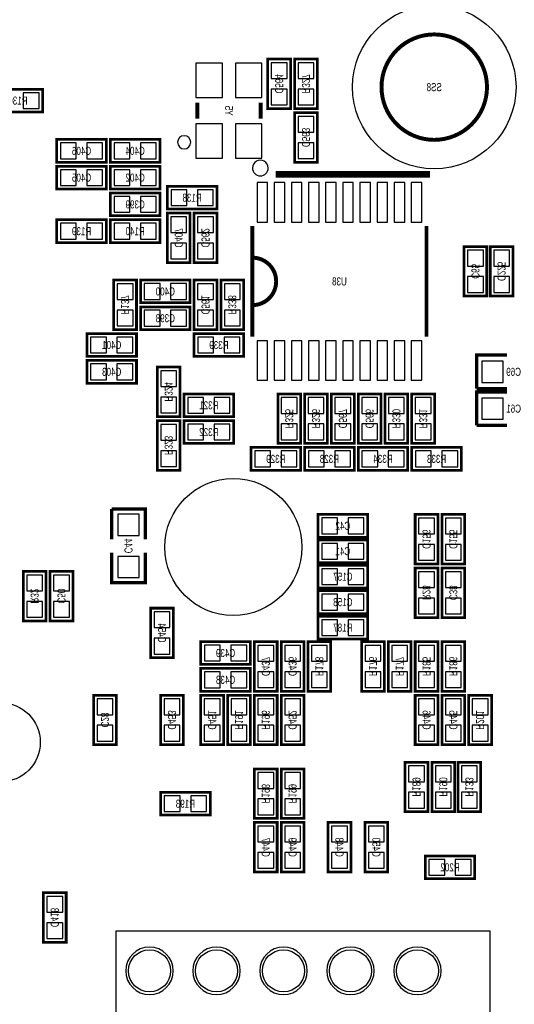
# Model space of a CAD drawing. Extents: x 0 to 125, y -7 to 87.
# Tile 8 of 13: x 55 to 74, y 17 to 54. Entities that reach past the tile are written whole.
import ezdxf
from ezdxf.enums import TextEntityAlignment as Align

# ---------------------------------------------------------------- set-up
doc = ezdxf.new("R2010")
doc.units = 0
for name, color, linetype in [('BG_SILKSCREEN_BOTTOM', 150, 'CONTINUOUS'), ('PG_SILKSCREEN_BOTTOM', 150, 'CONTINUOUS'), ('PIN_BOTTOM', 202, 'CONTINUOUS'), ('RD_SILKSCREEN_BOTTOM', 150, 'CONTINUOUS')]:
    doc.layers.add(name, color=color, linetype=linetype)

msp = doc.modelspace()

# ---------------------------------------------------------------- linework, layer by layer
at = {"layer": 'BG_SILKSCREEN_BOTTOM', "const_width": 0.150012}
msp.add_lwpolyline([(72.776969, 51.310667, 1), (68.776977, 51.310667, 1), (72.776969, 51.310667)], format="xyb", dxfattribs=at)
at = {"layer": 'BG_SILKSCREEN_BOTTOM', "const_width": 0.254}
msp.add_lwpolyline([(70.612, 48.006), (64.77, 48.006)], dxfattribs=at)
at = {"layer": 'PG_SILKSCREEN_BOTTOM'}
for points, const_width in [([(65.3288, 50.4952), (65.3288, 52.3748), (64.4652, 52.3748), (64.4652, 50.4952), (65.3288, 50.4952)], 0.1016), ([(65.4812, 52.3748), (65.4812, 50.4952), (66.3448, 50.4952), (66.3448, 52.3748), (65.4812, 52.3748)], 0.1016), ([(54.0512, 50.3682), (55.9308, 50.3682), (55.9308, 51.2318), (54.0512, 51.2318), (54.0512, 50.3682)], 0.1016), ([(61.792002, 50.119001), (61.792002, 50.718999)], 0.150012), ([(64.191998, 50.119001), (64.191998, 50.718999)], 0.150012), ([(65.4812, 50.3428), (65.4812, 48.4632), (66.3448, 48.4632), (66.3448, 50.3428), (65.4812, 50.3428)], 0.1016), ([(56.4642, 48.4632), (58.3438, 48.4632), (58.3438, 49.3268), (56.4642, 49.3268), (56.4642, 48.4632)], 0.1016), ([(60.3758, 49.3268), (58.4962, 49.3268), (58.4962, 48.4632), (60.3758, 48.4632), (60.3758, 49.3268)], 0.1016), ([(56.4642, 47.4472), (58.3438, 47.4472), (58.3438, 48.3108), (56.4642, 48.3108), (56.4642, 47.4472)], 0.1016), ([(60.3758, 48.3108), (58.4962, 48.3108), (58.4962, 47.4472), (60.3758, 47.4472), (60.3758, 48.3108)], 0.1016), ([(62.5348, 47.5488), (60.6552, 47.5488), (60.6552, 46.6852), (62.5348, 46.6852), (62.5348, 47.5488)], 0.1016), ([(58.4962, 46.4312), (60.3758, 46.4312), (60.3758, 47.2948), (58.4962, 47.2948), (58.4962, 46.4312)], 0.1016), ([(56.4642, 45.4152), (58.3438, 45.4152), (58.3438, 46.2788), (56.4642, 46.2788), (56.4642, 45.4152)], 0.1016), ([(58.4962, 45.4152), (60.3758, 45.4152), (60.3758, 46.2788), (58.4962, 46.2788), (58.4962, 45.4152)], 0.1016), ([(61.5188, 44.6532), (61.5188, 46.5328), (60.6552, 46.5328), (60.6552, 44.6532), (61.5188, 44.6532)], 0.1016), ([(62.5348, 44.6532), (62.5348, 46.5328), (61.6712, 46.5328), (61.6712, 44.6532), (62.5348, 44.6532)], 0.1016), ([(63.883007, 41.842004), (63.883007, 46.041996)], 0.150012), ([(70.482993, 41.842004), (70.482993, 46.041996)], 0.150012), ([(72.771, 43.3832), (72.771, 45.2628), (71.9074, 45.2628), (71.9074, 43.3832), (72.771, 43.3832)], 0.1016), ([(73.7616, 43.3832), (73.7616, 45.2628), (72.898, 45.2628), (72.898, 43.3832), (73.7616, 43.3832)], 0.1016), ([(59.4868, 42.1132), (59.4868, 43.9928), (58.6232, 43.9928), (58.6232, 42.1132), (59.4868, 42.1132)], 0.1016), ([(61.5188, 43.9928), (59.6392, 43.9928), (59.6392, 43.1292), (61.5188, 43.1292), (61.5188, 43.9928)], 0.1016), ([(61.6712, 43.9928), (61.6712, 42.1132), (62.5348, 42.1132), (62.5348, 43.9928), (61.6712, 43.9928)], 0.1016), ([(62.6872, 43.9928), (62.6872, 42.1132), (63.5508, 42.1132), (63.5508, 43.9928), (62.6872, 43.9928)], 0.1016), ([(61.5188, 42.9768), (59.6392, 42.9768), (59.6392, 42.1132), (61.5188, 42.1132), (61.5188, 42.9768)], 0.1016), ([(57.6072, 41.0972), (59.4868, 41.0972), (59.4868, 41.9608), (57.6072, 41.9608), (57.6072, 41.0972)], 0.1016), ([(63.5508, 41.9608), (61.6712, 41.9608), (61.6712, 41.0972), (63.5508, 41.0972), (63.5508, 41.9608)], 0.1016), ([(73.533, 41.148), (72.39, 41.148), (72.39, 39.878)], 0.127), ([(59.4868, 40.9448), (57.6072, 40.9448), (57.6072, 40.0812), (59.4868, 40.0812), (59.4868, 40.9448)], 0.1016), ([(61.1378, 38.8112), (61.1378, 40.6908), (60.2742, 40.6908), (60.2742, 38.8112), (61.1378, 38.8112)], 0.1016), ([(63.1698, 39.6748), (61.2902, 39.6748), (61.2902, 38.8112), (63.1698, 38.8112), (63.1698, 39.6748)], 0.1016), ([(64.8462, 39.6748), (64.8462, 37.7952), (65.7098, 37.7952), (65.7098, 39.6748), (64.8462, 39.6748)], 0.1016), ([(65.8622, 39.6748), (65.8622, 37.7952), (66.7258, 37.7952), (66.7258, 39.6748), (65.8622, 39.6748)], 0.1016), ([(66.8782, 39.6748), (66.8782, 37.7952), (67.7418, 37.7952), (67.7418, 39.6748), (66.8782, 39.6748)], 0.1016), ([(67.8942, 39.6748), (67.8942, 37.7952), (68.7578, 37.7952), (68.7578, 39.6748), (67.8942, 39.6748)], 0.1016), ([(68.9102, 39.6748), (68.9102, 37.7952), (69.7738, 37.7952), (69.7738, 39.6748), (68.9102, 39.6748)], 0.1016), ([(69.9262, 39.6748), (69.9262, 37.7952), (70.7898, 37.7952), (70.7898, 39.6748), (69.9262, 39.6748)], 0.1016), ([(72.39, 39.878), (73.533, 39.878)], 0.127), ([(73.533, 39.751), (72.39, 39.751), (72.39, 38.481)], 0.127), ([(60.2742, 38.6588), (60.2742, 36.7792), (61.1378, 36.7792), (61.1378, 38.6588), (60.2742, 38.6588)], 0.1016), ([(63.1698, 38.6588), (61.2902, 38.6588), (61.2902, 37.7952), (63.1698, 37.7952), (63.1698, 38.6588)], 0.1016), ([(72.39, 38.481), (73.533, 38.481)], 0.127), ([(65.7098, 37.6428), (63.8302, 37.6428), (63.8302, 36.7792), (65.7098, 36.7792), (65.7098, 37.6428)], 0.1016), ([(65.8622, 36.7792), (67.7418, 36.7792), (67.7418, 37.6428), (65.8622, 37.6428), (65.8622, 36.7792)], 0.1016), ([(69.7738, 37.6428), (67.8942, 37.6428), (67.8942, 36.7792), (69.7738, 36.7792), (69.7738, 37.6428)], 0.1016), ([(69.9262, 36.7792), (71.8058, 36.7792), (71.8058, 37.6428), (69.9262, 37.6428), (69.9262, 36.7792)], 0.1016), ([(59.817, 34.163), (59.817, 35.306), (58.547, 35.306)], 0.127), ([(58.547, 35.306), (58.547, 34.163)], 0.127), ([(68.2498, 35.1028), (66.3702, 35.1028), (66.3702, 34.2392), (68.2498, 34.2392), (68.2498, 35.1028)], 0.1016), ([(70.9168, 33.2232), (70.9168, 35.1028), (70.0532, 35.1028), (70.0532, 33.2232), (70.9168, 33.2232)], 0.1016), ([(71.9328, 33.2232), (71.9328, 35.1028), (71.0692, 35.1028), (71.0692, 33.2232), (71.9328, 33.2232)], 0.1016), ([(68.2498, 34.1376), (66.3702, 34.1376), (66.3702, 33.274), (68.2498, 33.274), (68.2498, 34.1376)], 0.1016), ([(58.547, 33.655), (58.547, 32.512), (59.817, 32.512), (59.817, 33.655)], 0.127), ([(55.1942, 32.9438), (55.1942, 31.0642), (56.0578, 31.0642), (56.0578, 32.9438), (55.1942, 32.9438)], 0.1016), ([(57.0738, 31.0642), (57.0738, 32.9438), (56.2102, 32.9438), (56.2102, 31.0642), (57.0738, 31.0642)], 0.1016), ([(68.2498, 33.1724), (66.3702, 33.1724), (66.3702, 32.3088), (68.2498, 32.3088), (68.2498, 33.1724)], 0.1016), ([(70.0532, 33.0708), (70.0532, 31.1912), (70.9168, 31.1912), (70.9168, 33.0708), (70.0532, 33.0708)], 0.1016), ([(71.9328, 31.1912), (71.9328, 33.0708), (71.0692, 33.0708), (71.0692, 31.1912), (71.9328, 31.1912)], 0.1016), ([(68.2498, 32.2072), (66.3702, 32.2072), (66.3702, 31.3436), (68.2498, 31.3436), (68.2498, 32.2072)], 0.1016), ([(60.8838, 29.6672), (60.8838, 31.5468), (60.0202, 31.5468), (60.0202, 29.6672), (60.8838, 29.6672)], 0.1016), ([(68.2498, 31.242), (66.3702, 31.242), (66.3702, 30.3784), (68.2498, 30.3784), (68.2498, 31.242)], 0.1016), ([(61.9252, 29.4132), (63.8048, 29.4132), (63.8048, 30.2768), (61.9252, 30.2768), (61.9252, 29.4132)], 0.1016), ([(64.8208, 28.3972), (64.8208, 30.2768), (63.9572, 30.2768), (63.9572, 28.3972), (64.8208, 28.3972)], 0.1016), ([(65.8368, 28.3972), (65.8368, 30.2768), (64.9732, 30.2768), (64.9732, 28.3972), (65.8368, 28.3972)], 0.1016), ([(66.8528, 28.3972), (66.8528, 30.2768), (65.9892, 30.2768), (65.9892, 28.3972), (66.8528, 28.3972)], 0.1016), ([(68.8848, 28.3972), (68.8848, 30.2768), (68.0212, 30.2768), (68.0212, 28.3972), (68.8848, 28.3972)], 0.1016), ([(69.9008, 28.3972), (69.9008, 30.2768), (69.0372, 30.2768), (69.0372, 28.3972), (69.9008, 28.3972)], 0.1016), ([(70.0532, 30.2768), (70.0532, 28.3972), (70.9168, 28.3972), (70.9168, 30.2768), (70.0532, 30.2768)], 0.1016), ([(71.0692, 30.2768), (71.0692, 28.3972), (71.9328, 28.3972), (71.9328, 30.2768), (71.0692, 30.2768)], 0.1016), ([(61.9252, 28.3972), (63.8048, 28.3972), (63.8048, 29.2608), (61.9252, 29.2608), (61.9252, 28.3972)], 0.1016), ([(57.8612, 28.2448), (57.8612, 26.3652), (58.7248, 26.3652), (58.7248, 28.2448), (57.8612, 28.2448)], 0.1016), ([(60.4012, 28.2448), (60.4012, 26.3652), (61.2648, 26.3652), (61.2648, 28.2448), (60.4012, 28.2448)], 0.1016), ([(61.9252, 28.2448), (61.9252, 26.3652), (62.7888, 26.3652), (62.7888, 28.2448), (61.9252, 28.2448)], 0.1016), ([(62.9412, 28.2448), (62.9412, 26.3652), (63.8048, 26.3652), (63.8048, 28.2448), (62.9412, 28.2448)], 0.1016), ([(64.8208, 26.3652), (64.8208, 28.2448), (63.9572, 28.2448), (63.9572, 26.3652), (64.8208, 26.3652)], 0.1016), ([(64.9732, 28.2448), (64.9732, 26.3652), (65.8368, 26.3652), (65.8368, 28.2448), (64.9732, 28.2448)], 0.1016), ([(70.9168, 26.3652), (70.9168, 28.2448), (70.0532, 28.2448), (70.0532, 26.3652), (70.9168, 26.3652)], 0.1016), ([(71.9328, 26.3652), (71.9328, 28.2448), (71.0692, 28.2448), (71.0692, 26.3652), (71.9328, 26.3652)], 0.1016), ([(72.9488, 26.3652), (72.9488, 28.2448), (72.0852, 28.2448), (72.0852, 26.3652), (72.9488, 26.3652)], 0.1016), ([(63.9572, 25.4508), (63.9572, 23.5712), (64.8208, 23.5712), (64.8208, 25.4508), (63.9572, 25.4508)], 0.1016), ([(64.9732, 25.4508), (64.9732, 23.5712), (65.8368, 23.5712), (65.8368, 25.4508), (64.9732, 25.4508)], 0.1016), ([(69.6722, 25.7048), (69.6722, 23.8252), (70.5358, 23.8252), (70.5358, 25.7048), (69.6722, 25.7048)], 0.1016), ([(70.6882, 25.7048), (70.6882, 23.8252), (71.5518, 23.8252), (71.5518, 25.7048), (70.6882, 25.7048)], 0.1016), ([(71.6788, 25.7048), (71.6788, 23.8252), (72.5424, 23.8252), (72.5424, 25.7048), (71.6788, 25.7048)], 0.1016), ([(60.4012, 23.6982), (62.2808, 23.6982), (62.2808, 24.5618), (60.4012, 24.5618), (60.4012, 23.6982)], 0.1016), ([(63.9572, 23.4188), (63.9572, 21.5392), (64.8208, 21.5392), (64.8208, 23.4188), (63.9572, 23.4188)], 0.1016), ([(65.8368, 21.5392), (65.8368, 23.4188), (64.9732, 23.4188), (64.9732, 21.5392), (65.8368, 21.5392)], 0.1016), ([(67.6148, 21.5392), (67.6148, 23.4188), (66.7512, 23.4188), (66.7512, 21.5392), (67.6148, 21.5392)], 0.1016), ([(69.0118, 21.5392), (69.0118, 23.4188), (68.1482, 23.4188), (68.1482, 21.5392), (69.0118, 21.5392)], 0.1016), ([(72.3138, 22.1488), (70.4342, 22.1488), (70.4342, 21.2852), (72.3138, 21.2852), (72.3138, 22.1488)], 0.1016), ([(56.8198, 18.8722), (56.8198, 20.7518), (55.9562, 20.7518), (55.9562, 18.8722), (56.8198, 18.8722)], 0.1016)]:
    msp.add_lwpolyline(points, dxfattribs=dict(at, const_width=const_width))
for points in [[(61.54199, 49.219002, 1), (61.04201, 49.218998, 1)], [(64.483005, 48.241991, 1), (63.882995, 48.242009, 1)], [(60.879863, 17.790008, 1), (59.079877, 17.790008, 1)], [(63.419863, 17.790008, 1), (61.619877, 17.790008, 1)], [(65.959863, 17.790008, 1), (64.159877, 17.790008, 1)], [(68.499863, 17.790008, 1), (66.699877, 17.790008, 1)], [(71.039863, 17.790008, 1), (69.239877, 17.790008, 1)]]:
    msp.add_lwpolyline(points, format="xyb", close=True, dxfattribs=at)
at = {"layer": 'PG_SILKSCREEN_BOTTOM', "const_width": 0.150012}
msp.add_lwpolyline([(63.883007, 43.042002, 0.999993), (63.883007, 44.841998)], format="xyb", dxfattribs=at)
at = {"layer": 'PG_SILKSCREEN_BOTTOM'}
msp.add_lwpolyline([(72.899981, 13.899998), (72.899981, 19.300012), (58.699959, 19.300012), (58.699959, 13.899998)], close=True, dxfattribs=at)
at = {"layer": 'PIN_BOTTOM'}
for points in [[(61.74199, 50.919012), (62.741988, 50.919012), (62.741988, 52.219009), (61.74199, 52.219009)], [(63.242012, 50.919012), (64.24201, 50.919012), (64.24201, 52.219009), (63.242012, 52.219009)], [(64.597305, 51.635177), (65.196695, 51.635177), (65.196695, 52.234567), (64.597305, 52.234567)], [(66.212695, 52.234567), (65.613305, 52.234567), (65.613305, 51.635177), (66.212695, 51.635177)], [(64.597305, 50.635433), (65.196695, 50.635433), (65.196695, 51.234823), (64.597305, 51.234823)], [(66.212695, 51.234823), (65.613305, 51.234823), (65.613305, 50.635433), (66.212695, 50.635433)], [(55.191177, 51.099695), (55.191177, 50.500305), (55.790567, 50.500305), (55.790567, 51.099695)], [(66.212695, 50.202567), (65.613305, 50.202567), (65.613305, 49.603177), (66.212695, 49.603177)], [(61.74199, 48.618991), (62.741988, 48.618991), (62.741988, 49.918988), (61.74199, 49.918988)], [(63.242012, 48.618991), (64.24201, 48.618991), (64.24201, 49.918988), (63.242012, 49.918988)], [(56.604433, 49.194695), (56.604433, 48.595305), (57.203823, 48.595305), (57.203823, 49.194695)], [(57.604177, 49.194695), (57.604177, 48.595305), (58.203567, 48.595305), (58.203567, 49.194695)], [(59.235823, 48.595305), (59.235823, 49.194695), (58.636433, 49.194695), (58.636433, 48.595305)], [(60.235567, 48.595305), (60.235567, 49.194695), (59.636177, 49.194695), (59.636177, 48.595305)], [(66.212695, 49.202823), (65.613305, 49.202823), (65.613305, 48.603433), (66.212695, 48.603433)], [(56.604433, 48.178695), (56.604433, 47.579305), (57.203823, 47.579305), (57.203823, 48.178695)], [(57.604177, 48.178695), (57.604177, 47.579305), (58.203567, 47.579305), (58.203567, 48.178695)], [(59.235823, 47.579305), (59.235823, 48.178695), (58.636433, 48.178695), (58.636433, 47.579305)], [(60.235567, 47.579305), (60.235567, 48.178695), (59.636177, 48.178695), (59.636177, 47.579305)], [(64.058013, 47.691992), (64.058013, 46.191995), (64.458012, 46.191995), (64.458012, 47.691992)], [(64.707999, 47.691992), (64.707999, 46.191995), (65.107998, 46.191995), (65.107998, 47.691992)], [(65.35801, 47.691992), (65.35801, 46.191995), (65.758009, 46.191995), (65.758009, 47.691992)], [(66.007996, 47.691992), (66.007996, 46.191995), (66.407995, 46.191995), (66.407995, 47.691992)], [(66.658007, 47.691992), (66.658007, 46.191995), (67.058007, 46.191995), (67.058007, 47.691992)], [(67.307993, 47.691992), (67.307993, 46.191995), (67.707993, 46.191995), (67.707993, 47.691992)], [(67.958005, 47.691992), (67.958005, 46.191995), (68.358004, 46.191995), (68.358004, 47.691992)], [(68.607991, 47.691992), (68.607991, 46.191995), (69.00799, 46.191995), (69.00799, 47.691992)], [(69.258002, 47.691992), (69.258002, 46.191995), (69.658001, 46.191995), (69.658001, 47.691992)], [(69.907988, 47.691992), (69.907988, 46.191995), (70.307987, 46.191995), (70.307987, 47.691992)], [(58.636433, 47.162695), (58.636433, 46.563305), (59.235823, 46.563305), (59.235823, 47.162695)], [(59.636177, 47.162695), (59.636177, 46.563305), (60.235567, 46.563305), (60.235567, 47.162695)], [(61.394823, 46.817305), (61.394823, 47.416695), (60.795433, 47.416695), (60.795433, 46.817305)], [(62.394567, 46.817305), (62.394567, 47.416695), (61.795177, 47.416695), (61.795177, 46.817305)], [(60.787305, 45.793177), (61.386695, 45.793177), (61.386695, 46.392567), (60.787305, 46.392567)], [(61.803305, 45.793177), (62.402695, 45.793177), (62.402695, 46.392567), (61.803305, 46.392567)], [(56.604433, 46.146695), (56.604433, 45.547305), (57.203823, 45.547305), (57.203823, 46.146695)], [(57.604177, 46.146695), (57.604177, 45.547305), (58.203567, 45.547305), (58.203567, 46.146695)], [(58.636433, 46.146695), (58.636433, 45.547305), (59.235823, 45.547305), (59.235823, 46.146695)], [(59.636177, 46.146695), (59.636177, 45.547305), (60.235567, 45.547305), (60.235567, 46.146695)], [(60.787305, 44.793433), (61.386695, 44.793433), (61.386695, 45.392823), (60.787305, 45.392823)], [(61.803305, 44.793433), (62.402695, 44.793433), (62.402695, 45.392823), (61.803305, 45.392823)], [(72.039505, 44.523177), (72.638895, 44.523177), (72.638895, 45.122567), (72.039505, 45.122567)], [(73.030105, 44.523177), (73.629495, 44.523177), (73.629495, 45.122567), (73.030105, 45.122567)], [(72.039505, 43.523433), (72.638895, 43.523433), (72.638895, 44.122823), (72.039505, 44.122823)], [(73.030105, 43.523433), (73.629495, 43.523433), (73.629495, 44.122823), (73.030105, 44.122823)], [(58.755305, 43.253177), (59.354695, 43.253177), (59.354695, 43.852567), (58.755305, 43.852567)], [(60.378823, 43.261305), (60.378823, 43.860695), (59.779433, 43.860695), (59.779433, 43.261305)], [(61.378567, 43.261305), (61.378567, 43.860695), (60.779177, 43.860695), (60.779177, 43.261305)], [(62.402695, 43.852567), (61.803305, 43.852567), (61.803305, 43.253177), (62.402695, 43.253177)], [(63.418695, 43.852567), (62.819305, 43.852567), (62.819305, 43.253177), (63.418695, 43.253177)], [(58.755305, 42.253433), (59.354695, 42.253433), (59.354695, 42.852823), (58.755305, 42.852823)], [(60.378823, 42.245305), (60.378823, 42.844695), (59.779433, 42.844695), (59.779433, 42.245305)], [(61.378567, 42.245305), (61.378567, 42.844695), (60.779177, 42.844695), (60.779177, 42.245305)], [(62.402695, 42.852823), (61.803305, 42.852823), (61.803305, 42.253433), (62.402695, 42.253433)], [(63.418695, 42.852823), (62.819305, 42.852823), (62.819305, 42.253433), (63.418695, 42.253433)], [(57.747433, 41.828695), (57.747433, 41.229305), (58.346823, 41.229305), (58.346823, 41.828695)], [(58.747177, 41.828695), (58.747177, 41.229305), (59.346567, 41.229305), (59.346567, 41.828695)], [(62.410823, 41.229305), (62.410823, 41.828695), (61.811433, 41.828695), (61.811433, 41.229305)], [(63.410567, 41.229305), (63.410567, 41.828695), (62.811177, 41.828695), (62.811177, 41.229305)], [(64.058013, 41.692004), (64.058013, 40.192007), (64.458012, 40.192007), (64.458012, 41.692004)], [(64.707999, 41.692004), (64.707999, 40.192007), (65.107998, 40.192007), (65.107998, 41.692004)], [(65.35801, 41.692004), (65.35801, 40.192007), (65.758009, 40.192007), (65.758009, 41.692004)], [(66.007996, 41.692004), (66.007996, 40.192007), (66.407995, 40.192007), (66.407995, 41.692004)], [(66.658007, 41.692004), (66.658007, 40.192007), (67.058007, 40.192007), (67.058007, 41.692004)], [(67.307993, 41.692004), (67.307993, 40.192007), (67.707993, 40.192007), (67.707993, 41.692004)], [(67.958005, 41.692004), (67.958005, 40.192007), (68.358004, 40.192007), (68.358004, 41.692004)], [(68.607991, 41.692004), (68.607991, 40.192007), (69.00799, 40.192007), (69.00799, 41.692004)], [(69.258002, 41.692004), (69.258002, 40.192007), (69.658001, 40.192007), (69.658001, 41.692004)], [(69.907988, 41.692004), (69.907988, 40.192007), (70.307987, 40.192007), (70.307987, 41.692004)], [(58.346823, 40.213305), (58.346823, 40.812695), (57.747433, 40.812695), (57.747433, 40.213305)], [(59.346567, 40.213305), (59.346567, 40.812695), (58.747177, 40.812695), (58.747177, 40.213305)], [(72.58685, 40.91305), (72.58685, 40.11295), (73.38695, 40.11295), (73.38695, 40.91305)], [(60.406305, 39.951177), (61.005695, 39.951177), (61.005695, 40.550567), (60.406305, 40.550567)], [(60.406305, 38.951433), (61.005695, 38.951433), (61.005695, 39.550823), (60.406305, 39.550823)], [(62.029823, 38.943305), (62.029823, 39.542695), (61.430433, 39.542695), (61.430433, 38.943305)], [(63.029567, 38.943305), (63.029567, 39.542695), (62.430177, 39.542695), (62.430177, 38.943305)], [(65.577695, 39.534567), (64.978305, 39.534567), (64.978305, 38.935177), (65.577695, 38.935177)], [(66.593695, 39.534567), (65.994305, 39.534567), (65.994305, 38.935177), (66.593695, 38.935177)], [(67.609695, 39.534567), (67.010305, 39.534567), (67.010305, 38.935177), (67.609695, 38.935177)], [(68.625695, 39.534567), (68.026305, 39.534567), (68.026305, 38.935177), (68.625695, 38.935177)], [(69.641695, 39.534567), (69.042305, 39.534567), (69.042305, 38.935177), (69.641695, 38.935177)], [(70.657695, 39.534567), (70.058305, 39.534567), (70.058305, 38.935177), (70.657695, 38.935177)], [(72.58685, 39.51605), (72.58685, 38.71595), (73.38695, 38.71595), (73.38695, 39.51605)], [(61.005695, 38.518567), (60.406305, 38.518567), (60.406305, 37.919177), (61.005695, 37.919177)], [(62.029823, 37.927305), (62.029823, 38.526695), (61.430433, 38.526695), (61.430433, 37.927305)], [(63.029567, 37.927305), (63.029567, 38.526695), (62.430177, 38.526695), (62.430177, 37.927305)], [(65.577695, 38.534823), (64.978305, 38.534823), (64.978305, 37.935433), (65.577695, 37.935433)], [(66.593695, 38.534823), (65.994305, 38.534823), (65.994305, 37.935433), (66.593695, 37.935433)], [(67.609695, 38.534823), (67.010305, 38.534823), (67.010305, 37.935433), (67.609695, 37.935433)], [(68.625695, 38.534823), (68.026305, 38.534823), (68.026305, 37.935433), (68.625695, 37.935433)], [(69.641695, 38.534823), (69.042305, 38.534823), (69.042305, 37.935433), (69.641695, 37.935433)], [(70.657695, 38.534823), (70.058305, 38.534823), (70.058305, 37.935433), (70.657695, 37.935433)], [(61.005695, 37.518823), (60.406305, 37.518823), (60.406305, 36.919433), (61.005695, 36.919433)], [(64.569823, 36.911305), (64.569823, 37.510695), (63.970433, 37.510695), (63.970433, 36.911305)], [(65.569567, 36.911305), (65.569567, 37.510695), (64.970177, 37.510695), (64.970177, 36.911305)], [(66.002433, 37.510695), (66.002433, 36.911305), (66.601823, 36.911305), (66.601823, 37.510695)], [(67.002177, 37.510695), (67.002177, 36.911305), (67.601567, 36.911305), (67.601567, 37.510695)], [(68.633823, 36.911305), (68.633823, 37.510695), (68.034433, 37.510695), (68.034433, 36.911305)], [(69.633567, 36.911305), (69.633567, 37.510695), (69.034177, 37.510695), (69.034177, 36.911305)], [(70.066433, 37.510695), (70.066433, 36.911305), (70.665823, 36.911305), (70.665823, 37.510695)], [(71.066177, 37.510695), (71.066177, 36.911305), (71.665567, 36.911305), (71.665567, 37.510695)], [(59.58205, 35.10915), (58.78195, 35.10915), (58.78195, 34.30905), (59.58205, 34.30905)], [(67.109823, 34.371305), (67.109823, 34.970695), (66.510433, 34.970695), (66.510433, 34.371305)], [(68.109567, 34.371305), (68.109567, 34.970695), (67.510177, 34.970695), (67.510177, 34.371305)], [(70.185305, 34.363177), (70.784695, 34.363177), (70.784695, 34.962567), (70.185305, 34.962567)], [(71.201305, 34.363177), (71.800695, 34.363177), (71.800695, 34.962567), (71.201305, 34.962567)], [(67.109823, 33.406105), (67.109823, 34.005495), (66.510433, 34.005495), (66.510433, 33.406105)], [(68.109567, 33.406105), (68.109567, 34.005495), (67.510177, 34.005495), (67.510177, 33.406105)], [(70.185305, 33.363433), (70.784695, 33.363433), (70.784695, 33.962823), (70.185305, 33.962823)], [(71.201305, 33.363433), (71.800695, 33.363433), (71.800695, 33.962823), (71.201305, 33.962823)], [(59.58205, 33.50895), (58.78195, 33.50895), (58.78195, 32.70885), (59.58205, 32.70885)], [(67.109823, 32.440905), (67.109823, 33.040295), (66.510433, 33.040295), (66.510433, 32.440905)], [(68.109567, 32.440905), (68.109567, 33.040295), (67.510177, 33.040295), (67.510177, 32.440905)], [(70.784695, 32.930567), (70.185305, 32.930567), (70.185305, 32.331177), (70.784695, 32.331177)], [(71.201305, 32.331177), (71.800695, 32.331177), (71.800695, 32.930567), (71.201305, 32.930567)], [(55.925695, 32.803567), (55.326305, 32.803567), (55.326305, 32.204177), (55.925695, 32.204177)], [(56.342305, 32.204177), (56.941695, 32.204177), (56.941695, 32.803567), (56.342305, 32.803567)], [(55.925695, 31.803823), (55.326305, 31.803823), (55.326305, 31.204433), (55.925695, 31.204433)], [(56.342305, 31.204433), (56.941695, 31.204433), (56.941695, 31.803823), (56.342305, 31.803823)], [(67.109823, 31.475705), (67.109823, 32.075095), (66.510433, 32.075095), (66.510433, 31.475705)], [(68.109567, 31.475705), (68.109567, 32.075095), (67.510177, 32.075095), (67.510177, 31.475705)], [(70.784695, 31.930823), (70.185305, 31.930823), (70.185305, 31.331433), (70.784695, 31.331433)], [(71.201305, 31.331433), (71.800695, 31.331433), (71.800695, 31.930823), (71.201305, 31.930823)], [(60.152305, 30.807177), (60.751695, 30.807177), (60.751695, 31.406567), (60.152305, 31.406567)], [(67.109823, 30.510505), (67.109823, 31.109895), (66.510433, 31.109895), (66.510433, 30.510505)], [(68.109567, 30.510505), (68.109567, 31.109895), (67.510177, 31.109895), (67.510177, 30.510505)], [(60.152305, 29.807433), (60.751695, 29.807433), (60.751695, 30.406823), (60.152305, 30.406823)], [(62.065433, 30.144695), (62.065433, 29.545305), (62.664823, 29.545305), (62.664823, 30.144695)], [(63.065177, 30.144695), (63.065177, 29.545305), (63.664567, 29.545305), (63.664567, 30.144695)], [(64.089305, 29.537177), (64.688695, 29.537177), (64.688695, 30.136567), (64.089305, 30.136567)], [(65.105305, 29.537177), (65.704695, 29.537177), (65.704695, 30.136567), (65.105305, 30.136567)], [(66.121305, 29.537177), (66.720695, 29.537177), (66.720695, 30.136567), (66.121305, 30.136567)], [(68.153305, 29.537177), (68.752695, 29.537177), (68.752695, 30.136567), (68.153305, 30.136567)], [(69.169305, 29.537177), (69.768695, 29.537177), (69.768695, 30.136567), (69.169305, 30.136567)], [(70.784695, 30.136567), (70.185305, 30.136567), (70.185305, 29.537177), (70.784695, 29.537177)], [(71.800695, 30.136567), (71.201305, 30.136567), (71.201305, 29.537177), (71.800695, 29.537177)], [(64.089305, 28.537433), (64.688695, 28.537433), (64.688695, 29.136823), (64.089305, 29.136823)], [(65.105305, 28.537433), (65.704695, 28.537433), (65.704695, 29.136823), (65.105305, 29.136823)], [(66.121305, 28.537433), (66.720695, 28.537433), (66.720695, 29.136823), (66.121305, 29.136823)], [(68.153305, 28.537433), (68.752695, 28.537433), (68.752695, 29.136823), (68.153305, 29.136823)], [(69.169305, 28.537433), (69.768695, 28.537433), (69.768695, 29.136823), (69.169305, 29.136823)], [(70.784695, 29.136823), (70.185305, 29.136823), (70.185305, 28.537433), (70.784695, 28.537433)], [(71.800695, 29.136823), (71.201305, 29.136823), (71.201305, 28.537433), (71.800695, 28.537433)], [(62.065433, 29.128695), (62.065433, 28.529305), (62.664823, 28.529305), (62.664823, 29.128695)], [(63.065177, 29.128695), (63.065177, 28.529305), (63.664567, 28.529305), (63.664567, 29.128695)], [(58.592695, 28.104567), (57.993305, 28.104567), (57.993305, 27.505177), (58.592695, 27.505177)], [(61.132695, 28.104567), (60.533305, 28.104567), (60.533305, 27.505177), (61.132695, 27.505177)], [(62.656695, 28.104567), (62.057305, 28.104567), (62.057305, 27.505177), (62.656695, 27.505177)], [(63.672695, 28.104567), (63.073305, 28.104567), (63.073305, 27.505177), (63.672695, 27.505177)], [(64.089305, 27.505177), (64.688695, 27.505177), (64.688695, 28.104567), (64.089305, 28.104567)], [(65.704695, 28.104567), (65.105305, 28.104567), (65.105305, 27.505177), (65.704695, 27.505177)], [(70.185305, 27.505177), (70.784695, 27.505177), (70.784695, 28.104567), (70.185305, 28.104567)], [(71.201305, 27.505177), (71.800695, 27.505177), (71.800695, 28.104567), (71.201305, 28.104567)], [(72.217305, 27.505177), (72.816695, 27.505177), (72.816695, 28.104567), (72.217305, 28.104567)], [(58.592695, 27.104823), (57.993305, 27.104823), (57.993305, 26.505433), (58.592695, 26.505433)], [(61.132695, 27.104823), (60.533305, 27.104823), (60.533305, 26.505433), (61.132695, 26.505433)], [(62.656695, 27.104823), (62.057305, 27.104823), (62.057305, 26.505433), (62.656695, 26.505433)], [(63.672695, 27.104823), (63.073305, 27.104823), (63.073305, 26.505433), (63.672695, 26.505433)], [(64.089305, 26.505433), (64.688695, 26.505433), (64.688695, 27.104823), (64.089305, 27.104823)], [(65.704695, 27.104823), (65.105305, 27.104823), (65.105305, 26.505433), (65.704695, 26.505433)], [(70.185305, 26.505433), (70.784695, 26.505433), (70.784695, 27.104823), (70.185305, 27.104823)], [(71.201305, 26.505433), (71.800695, 26.505433), (71.800695, 27.104823), (71.201305, 27.104823)], [(72.217305, 26.505433), (72.816695, 26.505433), (72.816695, 27.104823), (72.217305, 27.104823)], [(70.403695, 25.564567), (69.804305, 25.564567), (69.804305, 24.965177), (70.403695, 24.965177)], [(71.419695, 25.564567), (70.820305, 25.564567), (70.820305, 24.965177), (71.419695, 24.965177)], [(72.410295, 25.564567), (71.810905, 25.564567), (71.810905, 24.965177), (72.410295, 24.965177)], [(64.688695, 25.310567), (64.089305, 25.310567), (64.089305, 24.711177), (64.688695, 24.711177)], [(65.704695, 25.310567), (65.105305, 25.310567), (65.105305, 24.711177), (65.704695, 24.711177)], [(60.541433, 24.429695), (60.541433, 23.830305), (61.140823, 23.830305), (61.140823, 24.429695)], [(61.541177, 24.429695), (61.541177, 23.830305), (62.140567, 23.830305), (62.140567, 24.429695)], [(64.688695, 24.310823), (64.089305, 24.310823), (64.089305, 23.711433), (64.688695, 23.711433)], [(65.704695, 24.310823), (65.105305, 24.310823), (65.105305, 23.711433), (65.704695, 23.711433)], [(70.403695, 24.564823), (69.804305, 24.564823), (69.804305, 23.965433), (70.403695, 23.965433)], [(71.419695, 24.564823), (70.820305, 24.564823), (70.820305, 23.965433), (71.419695, 23.965433)], [(72.410295, 24.564823), (71.810905, 24.564823), (71.810905, 23.965433), (72.410295, 23.965433)], [(64.688695, 23.278567), (64.089305, 23.278567), (64.089305, 22.679177), (64.688695, 22.679177)], [(65.105305, 22.679177), (65.704695, 22.679177), (65.704695, 23.278567), (65.105305, 23.278567)], [(66.883305, 22.679177), (67.482695, 22.679177), (67.482695, 23.278567), (66.883305, 23.278567)], [(68.280305, 22.679177), (68.879695, 22.679177), (68.879695, 23.278567), (68.280305, 23.278567)], [(64.688695, 22.278823), (64.089305, 22.278823), (64.089305, 21.679433), (64.688695, 21.679433)], [(65.105305, 21.679433), (65.704695, 21.679433), (65.704695, 22.278823), (65.105305, 22.278823)], [(66.883305, 21.679433), (67.482695, 21.679433), (67.482695, 22.278823), (66.883305, 22.278823)], [(68.280305, 21.679433), (68.879695, 21.679433), (68.879695, 22.278823), (68.280305, 22.278823)], [(71.173823, 21.417305), (71.173823, 22.016695), (70.574433, 22.016695), (70.574433, 21.417305)], [(72.173567, 21.417305), (72.173567, 22.016695), (71.574177, 22.016695), (71.574177, 21.417305)], [(56.088305, 20.012177), (56.687695, 20.012177), (56.687695, 20.611567), (56.088305, 20.611567)], [(56.088305, 19.012433), (56.687695, 19.012433), (56.687695, 19.611823), (56.088305, 19.611823)]]:
    msp.add_lwpolyline(points, close=True, dxfattribs=at)
for centre, radius in [((70.776973, 51.310667), 3.099994), ((63.156973, 33.866353), 2.599944), ((54.337712, 26.461314), 1.499997), ((59.979865, 17.790008), 0.799998), ((62.519865, 17.790008), 0.799998), ((65.059865, 17.790008), 0.799998), ((67.599865, 17.790008), 0.799998), ((70.139865, 17.790008), 0.799998)]:
    msp.add_circle(centre, radius, dxfattribs=at)

# ---------------------------------------------------------------- texts
at = {"layer": 'RD_SILKSCREEN_BOTTOM', "text_generation_flag": 2, "width": 0.75}
for s, p in [('C564', (64.7446, 51.435356)), ('R327', (65.7606, 51.435356)), ('Y5', (62.8396, 50.419356)), ('C563', (65.7606, 49.403356)), ('C407', (60.9346, 45.593356)), ('C562', (61.9506, 45.593356)), ('C65', (72.1868, 44.323356)), ('C225', (73.1774, 44.323356)), ('R137', (58.9026, 43.053356)), ('C561', (61.9506, 43.053356)), ('R338', (62.9666, 43.053356)), ('R324', (60.5536, 39.751356)), ('R325', (65.1256, 38.735356)), ('R326', (66.1416, 38.735356)), ('C567', (67.1576, 38.735356)), ('C566', (68.1736, 38.735356)), ('R330', (69.1896, 38.735356)), ('R331', (70.2056, 38.735356)), ('R323', (60.5536, 37.719356)), ('C156', (70.3326, 34.163356)), ('C155', (71.3486, 34.163356)), ('C44', (59.0296, 33.909356)), ('R32', (55.4736, 32.004356)), ('C50', (56.4896, 32.004356)), ('R28', (70.3326, 32.131356)), ('C38', (71.3486, 32.131356)), ('C454', (60.2996, 30.607356)), ('C437', (64.2366, 29.337356)), ('C436', (65.2526, 29.337356)), ('R178', (66.2686, 29.337356)), ('R176', (68.3006, 29.337356)), ('R177', (69.3166, 29.337356)), ('R185', (70.3326, 29.337356)), ('R186', (71.3486, 29.337356)), ('C453', (60.6806, 27.305356)), ('C451', (62.2046, 27.305356)), ('R191', (63.2206, 27.305356)), ('R196', (64.2366, 27.305356)), ('C452', (65.2526, 27.305356)), ('C446', (70.3326, 27.305356)), ('C445', (71.3486, 27.305356)), ('R201', (72.3646, 27.305356)), ('C28', (58.1406, 27.305356)), ('R189', (69.9516, 24.765356)), ('R190', (70.9676, 24.765356)), ('R133', (71.9582, 24.765356)), ('R198', (64.2366, 24.511356)), ('R199', (65.2526, 24.511356)), ('C447', (64.2366, 22.479356)), ('C449', (65.2526, 22.479356)), ('C448', (67.0306, 22.479356)), ('C450', (68.4276, 22.479356)), ('C418', (56.2356, 19.812356))]:
    msp.add_text(s, height=0.3048, rotation=270, dxfattribs=at).set_placement(p, align=Align.CENTER)
for s, p in [('SS8', (70.776973, 51.158267)), ('R136', (54.991, 50.6476)), ('C406', (57.404, 48.7426)), ('C404', (59.436, 48.7426)), ('C405', (57.404, 47.7266)), ('C402', (59.436, 47.7266)), ('R138', (61.595, 46.9646)), ('C399', (59.436, 46.7106)), ('R139', (57.404, 45.6946)), ('R140', (59.436, 45.6946)), ('U38', (67.183, 43.7896)), ('C400', (60.579, 43.4086)), ('C398', (60.579, 42.3926)), ('C401', (58.547, 41.3766)), ('R339', (62.611, 41.3766)), ('C403', (58.547, 40.3606)), ('C69', (73.787, 40.3606)), ('R321', (62.23, 39.0906)), ('C61', (73.787, 38.9636)), ('R322', (62.23, 38.0746)), ('R329', (64.77, 37.0586)), ('R328', (66.802, 37.0586)), ('R334', (68.834, 37.0586)), ('R333', (70.866, 37.0586)), ('C42', (67.31, 34.5186)), ('C41', (67.31, 33.5534)), ('C157', (67.31, 32.5882)), ('C158', (67.31, 31.623)), ('R187', (67.31, 30.6578)), ('C439', (62.865, 29.6926)), ('C438', (62.865, 28.6766)), ('R193', (61.341, 23.9776)), ('R202', (71.374, 21.5646))]:
    msp.add_text(s, height=0.3048, dxfattribs=at).set_placement(p, align=Align.CENTER)

doc.saveas('drawing.dxf')
